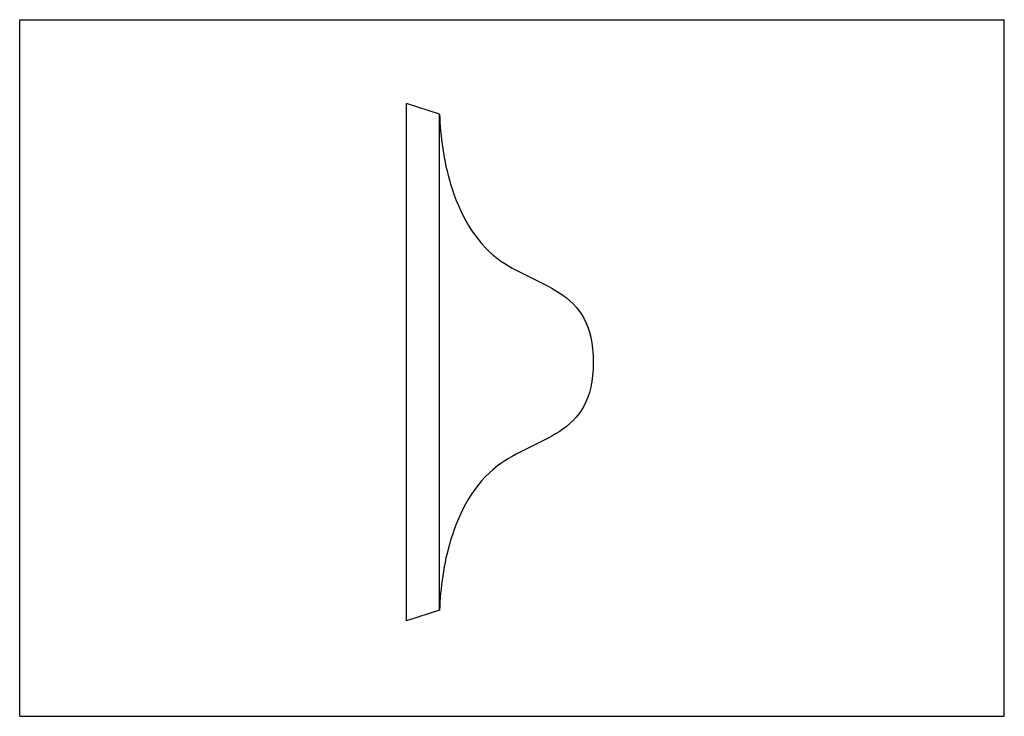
# Model space of a CAD drawing. Header units: millimetres. Extents: x 0 to 420, y 0 to 297.
import ezdxf

# ---------------------------------------------------------------- set-up
doc = ezdxf.new("R2010")
doc.units = ezdxf.units.MM
doc.header["$LTSCALE"] = 23.1
doc.layers.get('0').update_dxf_attribs({"linetype": 'CONTINUOUS'})

msp = doc.modelspace()

# ---------------------------------------------------------------- linework, layer by layer
at = {"color": 7, "linetype": 'CONTINUOUS'}
for p, q in [((0, 0), (0, 297)), ((0, 297), (420, 297)), ((420, 0), (420, 297)), ((165.05, 40.68), (165.05, 261.26)), ((179.14, 256.67), (165.05, 261.26)), ((179.14, 45.27), (179.14, 256.67)), ((179.14, 45.27), (165.05, 40.68)), ((0, 0), (420, 0))]:
    msp.add_line(p, q, dxfattribs=at)
for points, knots in [([(179.14, 256.67), (179.37, 247.42), (182.54, 223.84), (198.88, 193.36), (233.49, 182.09), (244.62, 167.07), (244.62, 150.97)], [0, 0, 0, 0, 0.230971, 0.51719, 0.747258, 1, 1, 1, 1]), ([(244.62, 150.97), (244.62, 134.87), (233.49, 119.85), (198.88, 108.58), (182.54, 78.11), (179.37, 54.52), (179.14, 45.27)], [0, 0, 0, 0, 0.252742, 0.48281, 0.769029, 1, 1, 1, 1])]:
    msp.add_open_spline(points, degree=3, knots=knots, dxfattribs=at)

doc.saveas('drawing.dxf')
